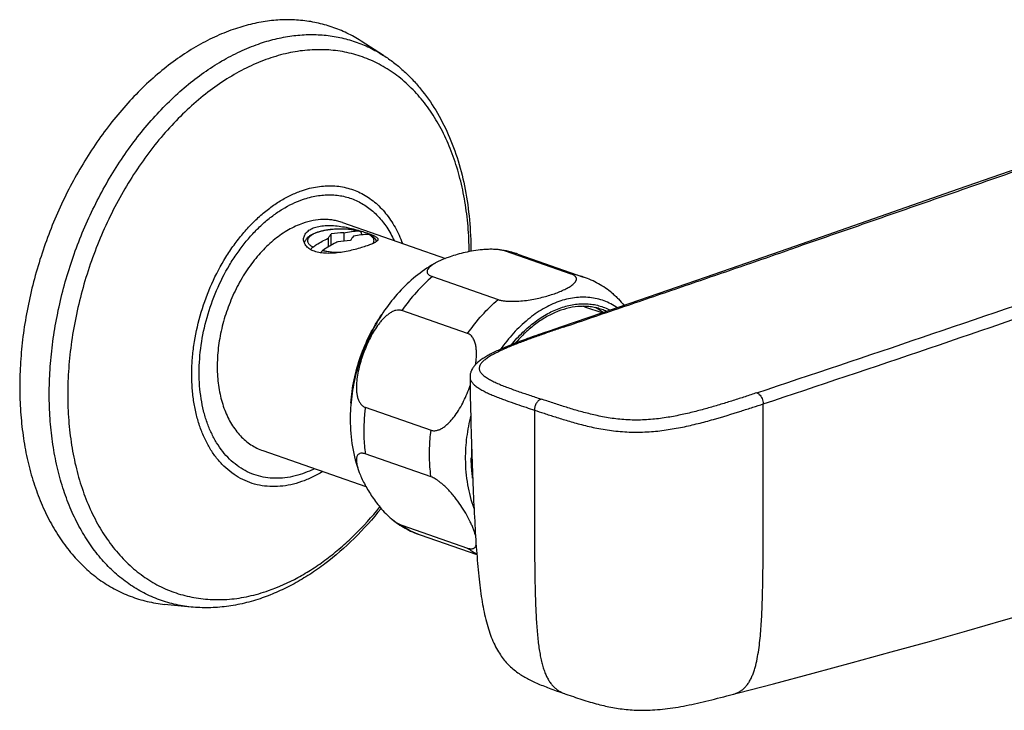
# Model space of a CAD drawing. Header units: millimetres. Extents: x 84 to 582, y -31 to 332.
# Tile 9 of 16: x 358 to 464, y 57 to 132. Entities that reach past the tile are written whole.
import ezdxf

# ---------------------------------------------------------------- set-up
doc = ezdxf.new("R2010")
doc.units = ezdxf.units.MM
doc.header["$LTSCALE"] = 30.734
doc.layers.get('0').update_dxf_attribs({"linetype": 'CONTINUOUS'})

msp = doc.modelspace()

# ---------------------------------------------------------------- linework, layer by layer
at = {"color": 7, "linetype": 'CONTINUOUS'}
for p, q in [((397.28, 127.77), (394.86, 129.32)), ((392.86, 109.79), (403.94, 105.92)), ((391.31, 108.09), (391.31, 107.15)), ((391.66, 107.36), (391.66, 108.55)), ((393, 108.68), (393, 107.79)), ((394.63, 108.88), (394.62, 108.89)), ((394.9, 108.46), (394.9, 108.52)), ((417.48, 104.24), (410.41, 106.71)), ((411.74, 106.38), (418.81, 103.92)), ((402.54, 103.96), (409.61, 101.5)), ((420.79, 100.05), (419.06, 100.65)), ((406.33, 97.84), (399.26, 100.31)), ((416.33, 98.53), (415.7, 98.32)), ((415.1, 98.11), (414.53, 97.91)), ((415.7, 98.32), (415.1, 98.11)), ((406.59, 93.17), (406.59, 93.13)), ((395.32, 89.9), (402.39, 87.43)), ((384.3, 85.24), (395.39, 81.37)), ((402.39, 82.41), (395.32, 84.88)), ((399.26, 77.21), (406.33, 74.75)), ((401.21, 76.17), (407.32, 74.04)), ((376.58, 68.4), (373.73, 68.69)), ((416.23, 59.27), (417.01, 59)), ((417.01, 59), (417.48, 58.84))]:
    msp.add_line(p, q, dxfattribs=at)
for points in [[(468.23, 116.54), (459.1, 113.36), (450.01, 110.18), (440.78, 106.96), (431.89, 103.87), (423.79, 101.08), (416.33, 98.53)], [(414.53, 97.91), (414.26, 97.82), (414, 97.73), (413.75, 97.64), (413.5, 97.55), (413.26, 97.47), (413.02, 97.38), (412.79, 97.3), (412.56, 97.21), (412.34, 97.13), (412.13, 97.05), (411.92, 96.98), (411.72, 96.9), (411.52, 96.82), (411.32, 96.75), (411.13, 96.67), (410.95, 96.6), (410.77, 96.52), (410.59, 96.45), (410.42, 96.38), (410.25, 96.31), (410.08, 96.24), (409.92, 96.17), (409.77, 96.1), (409.61, 96.03), (409.46, 95.96), (409.32, 95.89), (409.18, 95.82), (409.04, 95.75), (408.9, 95.68), (408.77, 95.61), (408.65, 95.55), (408.52, 95.48), (408.4, 95.41), (408.29, 95.34), (408.17, 95.27), (408.07, 95.2), (407.96, 95.14), (407.86, 95.07), (407.76, 95), (407.67, 94.93), (407.58, 94.86), (407.5, 94.79), (407.41, 94.72), (407.34, 94.65), (407.26, 94.58), (407.19, 94.51), (407.13, 94.44), (407.06, 94.36), (407, 94.29), (406.95, 94.21), (406.9, 94.14), (406.85, 94.06), (406.8, 93.98), (406.76, 93.9), (406.73, 93.82), (406.69, 93.74), (406.67, 93.66), (406.64, 93.58), (406.62, 93.49), (406.61, 93.41), (406.6, 93.33), (406.59, 93.25), (406.59, 93.17)], [(406.59, 93.13), (406.59, 92.72), (406.6, 92.08), (406.61, 91.45), (406.62, 90.83), (406.63, 90.22), (406.65, 89.62), (406.66, 89.03), (406.67, 88.45), (406.69, 87.88), (406.7, 87.31), (406.72, 86.76), (406.74, 86.21), (406.75, 85.67), (406.77, 85.14), (406.79, 84.62), (406.81, 84.1), (406.82, 83.59), (406.84, 83.09), (406.86, 82.6), (406.88, 82.12), (406.9, 81.64), (406.92, 81.17), (406.94, 80.71), (406.96, 80.25), (406.98, 79.8), (407, 79.36), (407.02, 78.92), (407.04, 78.49), (407.06, 78.07), (407.09, 77.65), (407.11, 77.24), (407.13, 76.83), (407.15, 76.44), (407.18, 76.04), (407.2, 75.65), (407.23, 75.27), (407.25, 74.89), (407.28, 74.52), (407.31, 74.16), (407.34, 73.8), (407.36, 73.44), (407.39, 73.09), (407.42, 72.75), (407.46, 72.4), (407.49, 72.07), (407.52, 71.74), (407.56, 71.41), (407.6, 71.09), (407.63, 70.77), (407.67, 70.46), (407.71, 70.16), (407.76, 69.85), (407.8, 69.55), (407.85, 69.26), (407.89, 68.97), (407.94, 68.69), (408, 68.41), (408.05, 68.13), (408.1, 67.86), (408.16, 67.59), (408.22, 67.33), (408.29, 67.07), (408.35, 66.81), (408.42, 66.56), (408.49, 66.32), (408.56, 66.07), (408.64, 65.84), (408.72, 65.6), (408.8, 65.38), (408.88, 65.15), (408.97, 64.94), (409.06, 64.72), (409.15, 64.52), (409.25, 64.32), (409.34, 64.13), (409.44, 63.94), (409.54, 63.76), (409.64, 63.59), (409.75, 63.43), (409.85, 63.27), (409.95, 63.12), (410.06, 62.97), (410.16, 62.83), (410.27, 62.7), (410.38, 62.57), (410.49, 62.44), (410.6, 62.32), (410.72, 62.19), (410.84, 62.08), (410.96, 61.96), (411.08, 61.85), (411.21, 61.74), (411.34, 61.63), (411.47, 61.53), (411.6, 61.43), (411.73, 61.33), (411.87, 61.24), (412, 61.15), (412.12, 61.07), (412.25, 60.99), (412.38, 60.91), (412.5, 60.84), (412.63, 60.77), (412.76, 60.7), (412.89, 60.63), (413.03, 60.56), (413.17, 60.49), (413.31, 60.42), (413.46, 60.35), (413.61, 60.28), (413.76, 60.21), (413.92, 60.14), (414.08, 60.08), (414.25, 60.01), (414.42, 59.94), (414.59, 59.87), (414.77, 59.8), (414.94, 59.74), (415.12, 59.67), (415.3, 59.6), (415.49, 59.54), (415.67, 59.47), (415.86, 59.4), (416.23, 59.27)], [(439.23, 60.15), (443.52, 61.29), (447.75, 62.43), (451.91, 63.57), (456.01, 64.7), (460.04, 65.84), (463.99, 66.98), (467.88, 68.11), (471.69, 69.25), (475.43, 70.39), (479.09, 71.53), (482.68, 72.66), (486.2, 73.8), (489.64, 74.94), (492.76, 75.99)], [(417.48, 58.84), (417.71, 58.76), (417.94, 58.68), (418.16, 58.6), (418.39, 58.53), (418.62, 58.45), (418.84, 58.38), (419.06, 58.31), (419.29, 58.24), (419.51, 58.18), (419.73, 58.11), (419.94, 58.05), (420.16, 57.99), (420.37, 57.94), (420.57, 57.89), (420.77, 57.84), (420.97, 57.79), (421.16, 57.74), (421.35, 57.7), (421.54, 57.66), (421.74, 57.62), (421.94, 57.59), (422.13, 57.55), (422.34, 57.52), (422.54, 57.48), (422.75, 57.45), (422.95, 57.43), (423.17, 57.4), (423.38, 57.38), (423.59, 57.36), (423.81, 57.34), (424.03, 57.32), (424.26, 57.31), (424.49, 57.3), (424.72, 57.29), (424.96, 57.29), (425.21, 57.29), (425.46, 57.29), (425.71, 57.29), (425.97, 57.3), (426.23, 57.32), (426.49, 57.33), (426.76, 57.36), (427.03, 57.38), (427.3, 57.41), (427.58, 57.44), (427.85, 57.47), (428.13, 57.51), (428.42, 57.55), (428.7, 57.6), (428.99, 57.64), (429.27, 57.69), (429.56, 57.75), (429.85, 57.8), (430.15, 57.86), (430.45, 57.92), (430.74, 57.99), (431.05, 58.05), (431.35, 58.12), (431.66, 58.19), (431.97, 58.26), (432.28, 58.34), (432.59, 58.42), (432.91, 58.5), (433.23, 58.58), (433.55, 58.66), (433.88, 58.74), (434.21, 58.83), (439.23, 60.15)]]:
    msp.add_lwpolyline(points, dxfattribs=at)
for centre, radius, start, end in [((393.67, 94.6), 14.1, 92.7132, 98.1827), ((393.16, 102.19), 6.85, 77.1744, 77.6284), ((394.31, 93.83), 14.02, 92.4748, 97.9729), ((408.49, 97.05), 9.88, 70.7964, 82.7324), ((417.18, 95.25), 5.72, 70.7844, 74.435), ((417.33, 95.21), 6.07, 53.781, 63.4583), ((418.83, 94.88), 5.88, 65.3711, 70.7784)]:
    msp.add_arc(centre, radius, start, end, dxfattribs=at)
at = {"color": 9, "linetype": 'CONTINUOUS'}
for centre, radius, start, end in [((394.65, 106.58), 2.19, 58.9157, 61.7393), ((409.41, 99.69), 7.09, 70.8047, 81.8731), ((416.48, 97.22), 7.09, 70.8047, 81.8731), ((-423.34, 2685.23), 2732.87, 288.35911, 289.14839), ((-425.55, 2692.47), 2741.79, 288.36147, 289.14832), ((416.47, 98.11), 0.441, 107.8766, 108.7937), ((424.13, 84.46), 17.4, 176.4687, 179.9908), ((410.72, 80.6), 7.32, 233.0812, 242.1981)]:
    msp.add_arc(centre, radius, start, end, dxfattribs=at)
at = {"color": 7, "linetype": 'CONTINUOUS'}
for points, knots in [([(394.86, 129.32), (394.38, 129.63), (393.36, 130.2), (391.76, 130.86), (390.09, 131.32), (388.36, 131.58), (386.58, 131.64), (384.77, 131.49), (382.94, 131.14), (381.73, 130.78), (381.12, 130.57)], [0, 0, 0, 0, 0.121746, 0.242556, 0.363409, 0.485283, 0.609105, 0.735713, 0.865821, 1, 1, 1, 1]), ([(381.12, 130.57), (380.44, 130.33), (379.06, 129.77), (377.06, 128.72), (375.09, 127.44), (373.16, 125.96), (371.3, 124.27), (369.51, 122.4), (367.82, 120.36), (366.22, 118.16), (364.74, 115.82), (363.39, 113.37), (362.17, 110.81), (360.75, 107.29), (359.63, 103.65), (358.84, 99.96), (358.42, 97.19), (358.18, 94.45), (358.11, 91.75), (358.23, 89.12), (358.51, 86.57), (358.97, 84.12), (359.61, 81.8), (360.41, 79.62), (361.37, 77.59), (362.48, 75.74), (363.74, 74.07), (365.13, 72.61), (366.65, 71.35), (368.29, 70.32), (370.02, 69.53), (371.84, 68.97), (373.1, 68.76), (373.73, 68.69)], [0, 0, 0, 0, 0.027858, 0.056769, 0.086761, 0.117826, 0.149926, 0.182996, 0.216948, 0.251673, 0.287049, 0.322937, 0.359192, 0.395661, 0.468578, 0.504744, 0.540499, 0.575701, 0.610216, 0.643924, 0.676723, 0.708531, 0.73929, 0.768971, 0.797574, 0.825139, 0.85174, 0.877493, 0.902553, 0.927109, 0.951379, 0.975597, 1, 1, 1, 1]), ([(397.28, 127.77), (397.65, 127.54), (398.38, 127.03), (399.41, 126.17), (400.38, 125.22), (401.6, 123.83), (402.97, 121.87), (404.31, 119.26), (405.37, 116.39), (406.13, 113.31), (406.58, 110.05), (406.68, 107.82), (406.69, 106.69)], [0, 0, 0, 0, 0.055132, 0.110825, 0.167217, 0.224435, 0.341716, 0.463479, 0.590176, 0.721959, 0.858697, 1, 1, 1, 1]), ([(468.93, 116.58), (466.64, 115.78), (462.06, 114.19), (455.2, 111.8), (448.33, 109.41), (443.76, 107.83), (441.47, 107.04)], [0, 0, 0, 0, 0.250107, 0.500125, 0.750084, 1, 1, 1, 1]), ([(388.58, 109.7), (388.06, 109.51), (387.28, 109.15), (386.3, 108.53), (385.31, 107.8), (384.14, 106.69), (382.87, 105.13), (381.75, 103.37), (380.83, 101.45), (380.11, 99.42), (379.62, 97.34), (379.38, 95.27), (379.38, 93.25), (379.64, 91.35), (380.06, 89.88), (380.52, 88.81), (380.92, 88.09), (381.37, 87.42), (381.87, 86.83), (382.42, 86.31), (383.01, 85.86), (383.64, 85.5), (384.08, 85.31), (384.3, 85.24)], [0, 0, 0, 0, 0.055882, 0.085349, 0.11582, 0.179598, 0.246771, 0.316573, 0.388046, 0.46012, 0.531687, 0.60167, 0.669099, 0.733188, 0.793418, 0.822048, 0.849691, 0.8764, 0.902258, 0.927385, 0.95193, 0.976069, 1, 1, 1, 1]), ([(392.86, 109.79), (392.7, 109.84), (392.36, 109.94), (391.85, 110.05), (391.32, 110.11), (390.6, 110.12), (389.67, 110.02), (388.95, 109.82), (388.58, 109.7)], [0, 0, 0, 0, 0.119664, 0.239883, 0.361199, 0.484121, 0.73639, 1, 1, 1, 1]), ([(388.68, 107.97), (388.68, 108.04), (388.7, 108.17), (388.76, 108.36), (388.85, 108.55), (388.99, 108.72), (389.16, 108.88), (389.44, 109.08), (389.68, 109.19), (389.86, 109.25)], [0, 0, 0, 0, 0.104985, 0.212087, 0.323468, 0.44107, 0.566525, 0.701085, 1, 1, 1, 1]), ([(389.86, 109.25), (390.05, 109.32), (390.49, 109.42), (391.18, 109.48), (391.92, 109.47), (392.69, 109.38), (393.46, 109.24), (394.2, 109.06), (394.88, 108.87), (395.31, 108.73), (395.51, 108.66)], [0, 0, 0, 0, 0.108838, 0.229511, 0.359272, 0.494512, 0.631062, 0.764263, 0.888998, 1, 1, 1, 1]), ([(394.62, 108.89), (394.48, 108.92), (394.19, 108.97), (393.59, 109.05), (392.81, 109.09), (392.03, 109.07), (391.42, 109.01), (390.98, 108.94), (390.57, 108.85), (390.19, 108.74), (389.85, 108.62), (389.54, 108.47), (389.27, 108.31), (389.04, 108.11), (388.89, 107.91), (388.8, 107.74), (388.77, 107.64), (388.76, 107.59)], [0, 0, 0, 0, 0.067467, 0.138008, 0.284788, 0.432675, 0.504558, 0.573816, 0.639663, 0.701495, 0.758968, 0.812105, 0.861436, 0.90811, 0.953775, 0.976778, 1, 1, 1, 1]), ([(389.68, 107.15), (389.81, 107.24), (390.33, 107.59), (390.88, 107.89), (391.31, 108.09)], [0, 0, 0, 0, 0.256665, 1, 1, 1, 1]), ([(391.31, 108.09), (391.36, 108.17), (391.48, 108.33), (391.6, 108.48), (391.66, 108.55)], [0, 0, 0, 0, 0.521798, 1, 1, 1, 1]), ([(393, 108.68), (393.27, 108.74), (393.81, 108.84), (394.36, 108.88), (394.63, 108.88)], [0, 0, 0, 0, 0.506967, 1, 1, 1, 1]), ([(394.06, 108.31), (394, 108.24), (393.88, 108.09), (393.76, 107.93), (393.71, 107.84)], [0, 0, 0, 0, 0.478315, 1, 1, 1, 1]), ([(395.69, 108.51), (395.42, 108.51), (394.87, 108.47), (394.33, 108.37), (394.06, 108.31)], [0, 0, 0, 0, 0.493033, 1, 1, 1, 1]), ([(394.63, 108.88), (394.63, 108.88), (394.65, 108.88), (394.67, 108.88), (394.68, 108.87)], [0, 0, 0, 0, 0.253101, 1, 1, 1, 1]), ([(394.68, 108.87), (394.7, 108.87), (394.73, 108.86), (394.79, 108.82), (394.85, 108.75), (394.89, 108.64), (394.9, 108.56), (394.9, 108.52)], [0, 0, 0, 0, 0.107944, 0.21719, 0.448421, 0.708666, 1, 1, 1, 1]), ([(395.51, 108.66), (395.6, 108.63), (395.77, 108.57), (396, 108.48), (396.21, 108.39), (396.37, 108.3), (396.51, 108.22), (396.59, 108.15), (396.64, 108.1), (396.67, 108.06), (396.68, 108.02), (396.68, 107.99), (396.68, 107.97)], [0, 0, 0, 0, 0.20102, 0.381034, 0.538601, 0.672878, 0.783793, 0.872418, 0.909312, 0.942111, 0.971867, 1, 1, 1, 1]), ([(395.8, 108.48), (395.78, 108.49), (395.75, 108.5), (395.71, 108.51), (395.69, 108.51)], [0, 0, 0, 0, 0.496572, 1, 1, 1, 1]), ([(396.55, 107.76), (396.52, 107.84), (396.43, 107.99), (396.25, 108.18), (396.04, 108.35), (395.88, 108.44), (395.8, 108.48)], [0, 0, 0, 0, 0.242229, 0.485104, 0.73556, 1, 1, 1, 1]), ([(389.86, 106.69), (389.68, 106.75), (389.44, 106.86), (389.16, 107.06), (388.99, 107.23), (388.85, 107.4), (388.76, 107.59), (388.7, 107.78), (388.68, 107.91), (388.68, 107.97)], [0, 0, 0, 0, 0.298359, 0.432908, 0.55851, 0.676352, 0.787959, 0.895154, 1, 1, 1, 1]), ([(389.46, 106.86), (389.49, 106.92), (389.55, 107.03), (389.63, 107.12), (389.68, 107.15)], [0, 0, 0, 0, 0.523487, 1, 1, 1, 1]), ([(395.51, 107.28), (395.31, 107.21), (394.88, 107.07), (394.2, 106.88), (393.46, 106.71), (392.69, 106.57), (391.92, 106.48), (391.18, 106.46), (390.49, 106.52), (390.05, 106.62), (389.86, 106.69)], [0, 0, 0, 0, 0.110992, 0.235693, 0.368904, 0.505503, 0.640781, 0.770537, 0.891174, 1, 1, 1, 1]), ([(392.37, 107.72), (392.23, 107.65), (391.67, 107.38), (391.13, 107.05), (390.74, 106.78)], [0, 0, 0, 0, 0.243586, 1, 1, 1, 1]), ([(396.68, 107.97), (396.68, 107.96), (396.68, 107.93), (396.67, 107.89), (396.64, 107.85), (396.59, 107.8), (396.51, 107.73), (396.37, 107.64), (396.21, 107.56), (396, 107.47), (395.77, 107.37), (395.6, 107.31), (395.51, 107.28)], [0, 0, 0, 0, 0.028097, 0.057905, 0.090815, 0.127855, 0.216795, 0.327961, 0.462346, 0.619824, 0.799523, 1, 1, 1, 1]), ([(416.65, 98.53), (418.72, 99.23), (422.86, 100.64), (428.03, 102.41), (432.16, 103.83), (436.3, 105.25), (439.41, 106.32), (441.47, 107.04)], [0, 0, 0, 0, 0.249822, 0.499733, 0.624743, 0.749809, 1, 1, 1, 1]), ([(390.74, 106.78), (390.7, 106.75), (390.62, 106.68), (390.56, 106.58), (390.54, 106.53)], [0, 0, 0, 0, 0.477134, 1, 1, 1, 1]), ([(409.74, 106.85), (409.57, 106.88), (409.23, 106.9), (408.71, 106.91), (408.2, 106.88), (407.54, 106.82), (406.75, 106.71), (405.86, 106.52), (405.03, 106.3), (404.27, 106.05), (403.68, 105.82), (403.25, 105.63), (403.05, 105.53), (402.95, 105.47)], [0, 0, 0, 0, 0.0724, 0.1466, 0.220351, 0.292589, 0.431046, 0.561154, 0.683218, 0.797414, 0.903382, 0.95297, 1, 1, 1, 1]), ([(410.41, 106.71), (410.31, 106.74), (410.09, 106.8), (409.86, 106.84), (409.74, 106.85)], [0, 0, 0, 0, 0.471079, 1, 1, 1, 1]), ([(402.95, 105.47), (402.26, 105.1), (400.92, 104.21), (399.12, 102.55), (397.53, 100.62), (396.19, 98.45), (395.1, 96.11), (394.3, 93.64), (393.81, 91.11), (393.7, 89.41), (393.7, 88.56)], [0, 0, 0, 0, 0.1177, 0.238472, 0.36243, 0.489098, 0.617501, 0.74634, 0.874241, 1, 1, 1, 1]), ([(402.95, 105.47), (402.85, 105.42), (402.66, 105.31), (402.44, 105.15), (402.28, 105.02), (402.19, 104.93), (402.1, 104.83), (402.04, 104.73), (401.99, 104.63), (401.97, 104.53), (401.97, 104.42), (402.01, 104.31), (402.09, 104.21), (402.2, 104.12), (402.35, 104.03), (402.47, 103.99), (402.54, 103.96)], [0, 0, 0, 0, 0.153079, 0.293218, 0.357856, 0.418541, 0.47511, 0.527563, 0.576246, 0.622156, 0.667314, 0.714931, 0.768944, 0.833036, 0.909755, 1, 1, 1, 1]), ([(409.61, 101.5), (409.72, 101.46), (409.96, 101.4), (410.35, 101.34), (410.76, 101.31), (411.33, 101.3), (412.03, 101.33), (412.85, 101.43), (413.62, 101.57), (414.34, 101.73), (415.02, 101.92), (415.66, 102.12), (416.24, 102.34), (416.69, 102.54), (417.03, 102.71), (417.25, 102.84), (417.46, 102.97), (417.64, 103.1), (417.8, 103.24), (417.91, 103.36), (417.97, 103.46), (418.01, 103.54), (418.04, 103.61), (418.05, 103.69), (418.04, 103.77), (418.02, 103.84), (417.98, 103.92), (417.92, 103.99), (417.84, 104.06), (417.74, 104.13), (417.62, 104.19), (417.53, 104.23), (417.48, 104.24)], [0, 0, 0, 0, 0.035345, 0.075199, 0.11754, 0.160799, 0.246596, 0.329123, 0.407628, 0.48213, 0.552777, 0.619624, 0.682546, 0.741165, 0.768664, 0.794798, 0.819421, 0.842361, 0.863438, 0.882502, 0.891279, 0.899581, 0.907479, 0.915106, 0.92267, 0.930462, 0.938834, 0.948148, 0.958732, 0.970829, 0.984579, 1, 1, 1, 1]), ([(421.85, 102.21), (421.4, 102.58), (420.43, 103.25), (419.36, 103.73), (418.81, 103.92)], [0, 0, 0, 0, 0.500342, 1, 1, 1, 1]), ([(421.85, 102.21), (421.97, 102.11), (422.21, 101.9), (422.66, 101.46), (422.97, 101.11), (423.17, 100.87)], [0, 0, 0, 0, 0.254239, 0.507379, 1, 1, 1, 1]), ([(420.77, 100.43), (420.59, 100.49), (420.22, 100.6), (419.66, 100.71), (419.08, 100.77), (418.28, 100.77), (417.26, 100.63), (416.04, 100.25), (414.83, 99.67), (413.64, 98.89), (412.5, 97.93), (411.8, 97.19), (411.46, 96.8)], [0, 0, 0, 0, 0.053861, 0.108006, 0.162709, 0.218227, 0.332504, 0.452447, 0.579001, 0.712571, 0.853071, 1, 1, 1, 1]), ([(399.26, 100.31), (399.21, 100.33), (399.1, 100.35), (398.88, 100.37), (398.59, 100.34), (398.25, 100.21), (397.92, 100.01), (397.61, 99.77), (397.31, 99.5), (397.03, 99.19), (396.68, 98.75), (396.28, 98.17), (395.86, 97.42), (395.49, 96.64), (395.16, 95.85), (394.88, 95.03), (394.65, 94.21), (394.47, 93.37), (394.38, 92.68), (394.36, 92.12), (394.37, 91.72), (394.41, 91.33), (394.49, 90.95), (394.61, 90.6), (394.76, 90.34), (394.91, 90.16), (395.03, 90.05), (395.17, 89.96), (395.27, 89.92), (395.32, 89.9)], [0, 0, 0, 0, 0.012605, 0.025405, 0.051928, 0.080012, 0.109528, 0.140179, 0.171678, 0.203797, 0.236365, 0.302368, 0.369062, 0.436077, 0.503175, 0.570172, 0.636877, 0.703034, 0.768244, 0.800309, 0.831849, 0.862696, 0.89263, 0.921397, 0.948768, 0.96194, 0.974805, 0.987449, 1, 1, 1, 1]), ([(407.18, 94.5), (407.21, 94.67), (407.25, 95), (407.29, 95.51), (407.28, 96), (407.23, 96.47), (407.12, 96.92), (406.97, 97.27), (406.81, 97.5), (406.67, 97.65), (406.51, 97.77), (406.39, 97.82), (406.33, 97.84)], [0, 0, 0, 0, 0.1379, 0.274009, 0.407616, 0.537712, 0.662925, 0.781659, 0.838374, 0.893352, 0.94699, 1, 1, 1, 1]), ([(402.39, 87.43), (402.44, 87.41), (402.56, 87.39), (402.79, 87.37), (403.1, 87.42), (403.45, 87.56), (403.79, 87.77), (404.12, 88.04), (404.42, 88.34), (404.71, 88.66), (405.07, 89.13), (405.48, 89.76), (405.91, 90.56), (406.28, 91.38), (406.5, 91.94), (406.6, 92.23)], [0, 0, 0, 0, 0.024977, 0.050373, 0.103132, 0.159147, 0.218059, 0.279208, 0.341992, 0.405946, 0.470736, 0.601888, 0.734249, 0.867109, 1, 1, 1, 1]), ([(393.7, 88.56), (393.7, 87.58), (393.85, 85.65), (394.34, 83.77), (394.67, 82.88)], [0, 0, 0, 0, 0.507862, 1, 1, 1, 1]), ([(395.32, 84.88), (395.25, 84.9), (395.11, 84.94), (394.92, 84.96), (394.75, 84.94), (394.62, 84.88), (394.52, 84.79), (394.44, 84.67), (394.4, 84.54), (394.37, 84.39), (394.36, 84.23), (394.37, 84.06), (394.39, 83.88), (394.44, 83.62), (394.53, 83.29), (394.62, 83.02), (394.67, 82.88)], [0, 0, 0, 0, 0.080691, 0.148754, 0.205961, 0.255838, 0.302533, 0.349519, 0.398967, 0.451912, 0.508684, 0.569257, 0.633444, 0.700997, 0.845167, 1, 1, 1, 1]), ([(394.67, 82.88), (394.75, 82.69), (394.92, 82.28), (395.22, 81.67), (395.57, 81.05), (395.97, 80.41), (396.42, 79.76), (396.93, 79.1), (397.41, 78.57), (397.83, 78.16), (398.06, 77.97), (398.17, 77.87)], [0, 0, 0, 0, 0.10316, 0.213102, 0.329266, 0.451493, 0.579901, 0.714674, 0.855518, 0.927649, 1, 1, 1, 1]), ([(407.17, 76.12), (407.14, 76.24), (407.07, 76.49), (406.93, 76.87), (406.76, 77.27), (406.5, 77.81), (406.12, 78.52), (405.58, 79.37), (405.06, 80.09), (404.59, 80.66), (404.19, 81.09), (403.77, 81.5), (403.39, 81.82), (403.08, 82.05), (402.85, 82.2), (402.62, 82.32), (402.47, 82.39), (402.39, 82.41)], [0, 0, 0, 0, 0.04725, 0.097397, 0.150109, 0.205151, 0.321655, 0.446435, 0.579687, 0.649576, 0.72148, 0.794853, 0.868247, 0.904051, 0.93846, 0.970703, 1, 1, 1, 1]), ([(397.02, 79.02), (396.12, 77.89), (394.22, 75.77), (391.58, 73.46), (389.37, 71.91), (387.69, 70.9), (385.98, 70.05), (384.82, 69.59), (384.23, 69.38)], [0, 0, 0, 0, 0.267748, 0.524001, 0.64758, 0.768049, 0.885475, 1, 1, 1, 1]), ([(398.17, 77.87), (398.62, 77.5), (399.59, 76.84), (400.66, 76.36), (401.21, 76.17)], [0, 0, 0, 0, 0.500342, 1, 1, 1, 1]), ([(398.17, 77.87), (398.26, 77.8), (398.44, 77.66), (398.71, 77.47), (398.99, 77.32), (399.17, 77.24), (399.26, 77.21)], [0, 0, 0, 0, 0.271344, 0.53353, 0.779131, 1, 1, 1, 1]), ([(406.33, 74.75), (406.39, 74.72), (406.51, 74.69), (406.68, 74.67), (406.83, 74.67), (406.96, 74.71), (407.06, 74.77), (407.14, 74.86), (407.2, 74.96), (407.23, 75.03), (407.24, 75.07)], [0, 0, 0, 0, 0.178571, 0.333093, 0.465743, 0.581495, 0.686955, 0.788715, 0.891966, 1, 1, 1, 1]), ([(384.23, 69.38), (383.6, 69.16), (382.33, 68.79), (380.4, 68.43), (378.48, 68.29), (377.21, 68.34), (376.58, 68.4)], [0, 0, 0, 0, 0.258035, 0.510016, 0.75695, 1, 1, 1, 1])]:
    msp.add_open_spline(points, degree=3, knots=knots, dxfattribs=at)
at = {"color": 9, "linetype": 'CONTINUOUS'}
for points, knots in [([(383.82, 129), (384.41, 129.21), (385.59, 129.56), (387.39, 129.9), (389.16, 130.05), (390.9, 129.99), (392.6, 129.74), (394.24, 129.28), (395.81, 128.64), (396.8, 128.08), (397.28, 127.77)], [0, 0, 0, 0, 0.134179, 0.264287, 0.390895, 0.514717, 0.636591, 0.757444, 0.878254, 1, 1, 1, 1]), ([(376.58, 68.4), (375.96, 68.47), (374.73, 68.67), (372.95, 69.22), (371.25, 70), (369.65, 71.01), (368.16, 72.24), (366.79, 73.67), (365.56, 75.3), (364.47, 77.12), (363.53, 79.1), (362.75, 81.24), (362.13, 83.52), (361.68, 85.91), (361.4, 88.41), (361.29, 90.99), (361.35, 93.63), (361.59, 96.31), (362, 99.02), (362.77, 102.64), (363.86, 106.2), (365.26, 109.65), (366.45, 112.15), (367.78, 114.56), (369.23, 116.85), (370.79, 119), (372.45, 121), (374.2, 122.83), (376.02, 124.48), (377.91, 125.94), (379.84, 127.19), (381.8, 128.22), (383.15, 128.77), (383.82, 129)], [0, 0, 0, 0, 0.024403, 0.048621, 0.072891, 0.097447, 0.122507, 0.14826, 0.174861, 0.202426, 0.231029, 0.26071, 0.291469, 0.323277, 0.356076, 0.389784, 0.424299, 0.459501, 0.495256, 0.531422, 0.604339, 0.640808, 0.677063, 0.712951, 0.748327, 0.783052, 0.817004, 0.850074, 0.882174, 0.913239, 0.943231, 0.972142, 1, 1, 1, 1]), ([(406.5, 106.65), (406.49, 107.57), (406.41, 109.37), (406.08, 112.01), (405.55, 114.52), (404.83, 116.89), (404.06, 118.74), (403.36, 120.12), (402.6, 121.41), (401.56, 122.89), (400.13, 124.46), (398.56, 125.79), (396.85, 126.86), (395.03, 127.66), (393.11, 128.18), (391.12, 128.42), (389.06, 128.38), (386.97, 128.06), (385.59, 127.66), (384.9, 127.42)], [0, 0, 0, 0, 0.076766, 0.151212, 0.223119, 0.292344, 0.358836, 0.39108, 0.422671, 0.483969, 0.543042, 0.600303, 0.656275, 0.711567, 0.766837, 0.822747, 0.879909, 0.938854, 1, 1, 1, 1]), ([(384.9, 127.42), (384.18, 127.17), (382.74, 126.57), (380.64, 125.42), (378.58, 124.01), (376.59, 122.37), (374.68, 120.5), (372.86, 118.42), (371.16, 116.15), (369.6, 113.72), (368.17, 111.14), (366.91, 108.45), (365.83, 105.66), (364.92, 102.81), (364.21, 99.92), (363.69, 97.02), (363.38, 94.13), (363.27, 91.29), (363.37, 88.52), (363.68, 85.85), (364.19, 83.3), (364.9, 80.9), (365.66, 79.03), (366.37, 77.62), (367.11, 76.32), (368.16, 74.81), (369.58, 73.21), (371.16, 71.86), (372.87, 70.77), (374.71, 69.95), (376.64, 69.42), (378.65, 69.17), (380.72, 69.2), (382.82, 69.53), (384.21, 69.93), (384.9, 70.17)], [0, 0, 0, 0, 0.028435, 0.058074, 0.088942, 0.121019, 0.154242, 0.188512, 0.2237, 0.259655, 0.296204, 0.333162, 0.370334, 0.407519, 0.444518, 0.481134, 0.51718, 0.552483, 0.586886, 0.620257, 0.652495, 0.683531, 0.713336, 0.727788, 0.741943, 0.7694, 0.795847, 0.821465, 0.846489, 0.871196, 0.895881, 0.920846, 0.946368, 0.972689, 1, 1, 1, 1]), ([(388.46, 113.21), (388.75, 113.31), (389.31, 113.48), (390.17, 113.65), (391.01, 113.74), (391.85, 113.75), (392.66, 113.67), (393.46, 113.5), (394.23, 113.25), (394.96, 112.91), (395.66, 112.49), (396.33, 112), (396.95, 111.42), (397.73, 110.55), (398.58, 109.27), (399.09, 108.14), (399.31, 107.54)], [0, 0, 0, 0, 0.065188, 0.128563, 0.190345, 0.250807, 0.31027, 0.36909, 0.42765, 0.486345, 0.545561, 0.605666, 0.666993, 0.729831, 0.860809, 1, 1, 1, 1]), ([(388.46, 81.9), (388.09, 81.76), (387.33, 81.55), (386.17, 81.37), (385.04, 81.35), (383.94, 81.48), (382.89, 81.78), (381.88, 82.23), (380.95, 82.82), (380.08, 83.56), (379.3, 84.43), (378.61, 85.43), (378.02, 86.55), (377.52, 87.77), (377.14, 89.08), (376.86, 90.47), (376.69, 91.93), (376.63, 93.45), (376.69, 95), (376.92, 97.12), (377.49, 99.77), (378.57, 102.84), (379.8, 105.26), (380.95, 107.05), (381.88, 108.29), (382.87, 109.42), (383.92, 110.45), (385.01, 111.35), (386.13, 112.12), (387.28, 112.74), (388.07, 113.07), (388.46, 113.21)], [0, 0, 0, 0, 0.027314, 0.053639, 0.079165, 0.104133, 0.128821, 0.153531, 0.178559, 0.20418, 0.23063, 0.258091, 0.28669, 0.3165, 0.34754, 0.379782, 0.413158, 0.447565, 0.482872, 0.518923, 0.592507, 0.666835, 0.740311, 0.77627, 0.811463, 0.845738, 0.878965, 0.911046, 0.941918, 0.971561, 1, 1, 1, 1]), ([(388.58, 112.27), (389.07, 112.44), (389.82, 112.64), (390.82, 112.76), (391.56, 112.78), (392.28, 112.74), (392.99, 112.62), (393.67, 112.43), (394.33, 112.17), (394.97, 111.84), (395.57, 111.45), (396.15, 111), (396.87, 110.3), (397.68, 109.27), (398.2, 108.34), (398.42, 107.85)], [0, 0, 0, 0, 0.129932, 0.192567, 0.253905, 0.314215, 0.373802, 0.432996, 0.492138, 0.551574, 0.611638, 0.672642, 0.734867, 0.863798, 1, 1, 1, 1]), ([(388.58, 82.75), (388.23, 82.63), (387.51, 82.42), (386.42, 82.26), (385.36, 82.24), (384.32, 82.36), (383.33, 82.64), (382.38, 83.06), (381.5, 83.62), (380.68, 84.32), (379.95, 85.14), (379.3, 86.09), (378.74, 87.14), (378.27, 88.29), (377.9, 89.52), (377.64, 90.84), (377.48, 92.22), (377.41, 94.14), (377.6, 96.63), (378.23, 99.6), (379.26, 102.5), (380.41, 104.78), (381.5, 106.46), (382.38, 107.63), (383.31, 108.7), (384.3, 109.67), (385.33, 110.52), (386.71, 111.46), (387.83, 112.01), (388.58, 112.27)], [0, 0, 0, 0, 0.027318, 0.053646, 0.079175, 0.104146, 0.128838, 0.15355, 0.178582, 0.204206, 0.230659, 0.258124, 0.286727, 0.316541, 0.347584, 0.37983, 0.413211, 0.447623, 0.518945, 0.592538, 0.666875, 0.740361, 0.776325, 0.811522, 0.845801, 0.879032, 0.911117, 0.941994, 1, 1, 1, 1]), ([(394.63, 108.88), (394.45, 108.92), (394.08, 108.99), (393.51, 109.05), (392.91, 109.08), (392.31, 109.08), (391.72, 109.04), (391.15, 108.96), (390.63, 108.86), (390.24, 108.75), (389.95, 108.64), (389.77, 108.56), (389.6, 108.47), (389.46, 108.37), (389.34, 108.28), (389.24, 108.18), (389.17, 108.07), (389.12, 107.97), (389.1, 107.86), (389.11, 107.75), (389.14, 107.64), (389.2, 107.54), (389.29, 107.43), (389.4, 107.33), (389.53, 107.24), (389.63, 107.18), (389.68, 107.15)], [0, 0, 0, 0, 0.079037, 0.163178, 0.250355, 0.338375, 0.425014, 0.5081, 0.585608, 0.655765, 0.687642, 0.717196, 0.744345, 0.769057, 0.791376, 0.811441, 0.829519, 0.846041, 0.861618, 0.877002, 0.892978, 0.910236, 0.929294, 0.950494, 0.974034, 1, 1, 1, 1]), ([(396.16, 107.54), (396.19, 107.57), (396.23, 107.65), (396.26, 107.77), (396.26, 107.89), (396.23, 108.01), (396.16, 108.13), (396.06, 108.25), (395.94, 108.36), (395.84, 108.42), (395.78, 108.46)], [0, 0, 0, 0, 0.117349, 0.225275, 0.329824, 0.437727, 0.555034, 0.686208, 0.834046, 1, 1, 1, 1]), ([(390.74, 106.78), (390.89, 106.75), (391.2, 106.69), (391.86, 106.61), (392.37, 106.58), (392.71, 106.58)], [0, 0, 0, 0, 0.233956, 0.481624, 1, 1, 1, 1]), ([(402.54, 103.96), (401.92, 103.45), (400.75, 102.3), (399.73, 101), (399.26, 100.31)], [0, 0, 0, 0, 0.487362, 1, 1, 1, 1]), ([(422.43, 100.62), (422.21, 100.77), (421.76, 101.05), (421.03, 101.37), (420.26, 101.6), (419.47, 101.73), (418.65, 101.77), (417.82, 101.7), (416.97, 101.54), (416.12, 101.29), (415.28, 100.94), (414.14, 100.34), (412.75, 99.36), (411.21, 97.89), (410.3, 96.75), (409.87, 96.14)], [0, 0, 0, 0, 0.054294, 0.108042, 0.161717, 0.215796, 0.270734, 0.326943, 0.384772, 0.444499, 0.506327, 0.570382, 0.705216, 0.848809, 1, 1, 1, 1]), ([(406.33, 97.84), (406.81, 98.54), (407.82, 99.83), (409, 100.98), (409.61, 101.5)], [0, 0, 0, 0, 0.512638, 1, 1, 1, 1]), ([(411.05, 96.64), (411.43, 97.11), (412.23, 97.98), (413.54, 99.11), (414.91, 100), (416.32, 100.64), (417.51, 100.95), (418.45, 101.05), (419.13, 101.05), (419.8, 100.99), (420.45, 100.85), (421.08, 100.64), (421.48, 100.46), (421.68, 100.36)], [0, 0, 0, 0, 0.148984, 0.290792, 0.424742, 0.550747, 0.669441, 0.726531, 0.782397, 0.837334, 0.891675, 0.945775, 1, 1, 1, 1]), ([(393.78, 90.35), (393.83, 91.2), (394.06, 92.89), (394.75, 95.37), (395.76, 97.74), (396.63, 99.21), (397.11, 99.9)], [0, 0, 0, 0, 0.247245, 0.500034, 0.752805, 1, 1, 1, 1]), ([(416.65, 98.53), (416.23, 98.38), (415.6, 98.17), (414.76, 97.88), (413.93, 97.59), (412.91, 97.22), (411.91, 96.85), (411.13, 96.54), (410.57, 96.3), (410.03, 96.06), (409.52, 95.82), (409.03, 95.57), (408.66, 95.35), (408.39, 95.17), (408.21, 95.03), (408.04, 94.89), (407.9, 94.75), (407.77, 94.61), (407.68, 94.46), (407.62, 94.31), (407.58, 94.16), (407.58, 94.01), (407.62, 93.86), (407.69, 93.71), (407.8, 93.57), (407.93, 93.43), (408.09, 93.29), (408.27, 93.16), (408.54, 92.98), (408.92, 92.77), (409.42, 92.52), (409.96, 92.29), (410.53, 92.07), (411.12, 91.85), (411.73, 91.63), (412.35, 91.42), (412.97, 91.21), (413.6, 91), (414.02, 90.86), (414.23, 90.79)], [0, 0, 0, 0, 0.074332, 0.111379, 0.148205, 0.221006, 0.292121, 0.326808, 0.360745, 0.393742, 0.425559, 0.455886, 0.484343, 0.497738, 0.510487, 0.522515, 0.533756, 0.544168, 0.553774, 0.562687, 0.571118, 0.579373, 0.587827, 0.59683, 0.60663, 0.617338, 0.628969, 0.641485, 0.654824, 0.683628, 0.714716, 0.747518, 0.781641, 0.816779, 0.852678, 0.889123, 0.925932, 0.962946, 1, 1, 1, 1]), ([(416.34, 98.53), (416.39, 98.55), (416.49, 98.56), (416.6, 98.54), (416.65, 98.53)], [0, 0, 0, 0, 0.484856, 1, 1, 1, 1]), ([(406.59, 93.13), (406.59, 93.08), (406.6, 92.98), (406.64, 92.84), (406.72, 92.69), (406.85, 92.5), (407.04, 92.32), (407.25, 92.14), (407.51, 91.96), (407.87, 91.75), (408.34, 91.5), (408.85, 91.27), (409.38, 91.05), (409.93, 90.84), (410.66, 90.57), (411.56, 90.25), (412.57, 89.91), (413.22, 89.7), (413.52, 89.6)], [0, 0, 0, 0, 0.018077, 0.036802, 0.05667, 0.078022, 0.125869, 0.152542, 0.180976, 0.242648, 0.309622, 0.380142, 0.452472, 0.525687, 0.599083, 0.743966, 0.880802, 1, 1, 1, 1]), ([(437.44, 91.46), (437.23, 91.39), (436.81, 91.25), (435.96, 90.97), (434.89, 90.62), (433.58, 90.22), (432.24, 89.82), (430.86, 89.45), (429.4, 89.1), (427.86, 88.8), (426.21, 88.58), (424.77, 88.51), (423.59, 88.54), (422.44, 88.62), (421.34, 88.78), (420.28, 89), (419.31, 89.22), (418.14, 89.53), (416.8, 89.94), (415.72, 90.3), (414.87, 90.58), (414.44, 90.72), (414.23, 90.79)], [0, 0, 0, 0, 0.027975, 0.055984, 0.112315, 0.16939, 0.227635, 0.287525, 0.349741, 0.415217, 0.484885, 0.558661, 0.596108, 0.632984, 0.703104, 0.736157, 0.76804, 0.828983, 0.887205, 0.943864, 0.97193, 1, 1, 1, 1]), ([(437.44, 91.46), (437.49, 91.44), (437.59, 91.39), (437.74, 91.27), (437.9, 91.09), (438.03, 90.84), (438.12, 90.56), (438.14, 90.37), (438.14, 90.27)], [0, 0, 0, 0, 0.108689, 0.223106, 0.405874, 0.599546, 0.799151, 1, 1, 1, 1]), ([(414.23, 90.79), (414.18, 90.77), (414.09, 90.72), (413.95, 90.62), (413.83, 90.49), (413.72, 90.34), (413.64, 90.17), (413.55, 89.92), (413.52, 89.73), (413.52, 89.6)], [0, 0, 0, 0, 0.104665, 0.21818, 0.340105, 0.468824, 0.602025, 0.736989, 1, 1, 1, 1]), ([(413.52, 89.6), (413.87, 89.48), (414.61, 89.23), (415.81, 88.85), (416.9, 88.51), (417.84, 88.23), (418.88, 87.95), (419.97, 87.7), (421.13, 87.49), (422.05, 87.36), (422.99, 87.27), (423.95, 87.22), (424.92, 87.22), (425.86, 87.26), (426.78, 87.34), (427.98, 87.5), (429.43, 87.75), (431.13, 88.14), (433.23, 88.71), (435.19, 89.31), (436.97, 89.89), (437.77, 90.15), (438.14, 90.27)], [0, 0, 0, 0, 0.042787, 0.093148, 0.148563, 0.17816, 0.209246, 0.276137, 0.311579, 0.348194, 0.385855, 0.424077, 0.46229, 0.499863, 0.536324, 0.571961, 0.642118, 0.711253, 0.778246, 0.900568, 0.953805, 1, 1, 1, 1]), ([(434.89, 59.01), (435.01, 59.04), (435.24, 59.12), (435.58, 59.28), (435.9, 59.49), (436.19, 59.76), (436.45, 60.07), (436.68, 60.42), (436.88, 60.81), (437.05, 61.23), (437.2, 61.66), (437.37, 62.28), (437.54, 63.07), (437.69, 64.05), (437.81, 65.06), (437.89, 66.07), (437.98, 67.45), (438.05, 69.19), (438.1, 71.28), (438.12, 73.38), (438.14, 75.49), (438.14, 77.6), (438.14, 79.71), (438.14, 81.82), (438.14, 83.93), (438.14, 86.05), (438.14, 88.16), (438.14, 89.57), (438.14, 90.27)], [0, 0, 0, 0, 0.011537, 0.023116, 0.034868, 0.046934, 0.059426, 0.072396, 0.085845, 0.099735, 0.114013, 0.128619, 0.158603, 0.18934, 0.220594, 0.252211, 0.284088, 0.348363, 0.413077, 0.478045, 0.543158, 0.608358, 0.673608, 0.738885, 0.804173, 0.869459, 0.934736, 1, 1, 1, 1]), ([(395.32, 89.9), (395.29, 89.68), (395.2, 88.83), (395.16, 87.97), (395.16, 87.33)], [0, 0, 0, 0, 0.253417, 1, 1, 1, 1]), ([(406.66, 89.04), (406.47, 88.26), (406.18, 86.71), (406.08, 85.14), (406.08, 84.36)], [0, 0, 0, 0, 0.507396, 1, 1, 1, 1]), ([(413.52, 89.6), (413.52, 88.34), (413.52, 85.92), (413.52, 82.42), (413.52, 79.18), (413.52, 76.2), (413.54, 73.49), (413.57, 71.04), (413.63, 68.85), (413.7, 67.18), (413.79, 65.96), (413.87, 65.14), (413.95, 64.38), (414.06, 63.67), (414.17, 63.02), (414.31, 62.42), (414.46, 61.88), (414.63, 61.38), (414.82, 60.94), (415.03, 60.54), (415.27, 60.19), (415.52, 59.88), (415.81, 59.62), (416.11, 59.39), (416.44, 59.21), (416.67, 59.12), (416.79, 59.08)], [0, 0, 0, 0, 0.119269, 0.230225, 0.332786, 0.426942, 0.512736, 0.590266, 0.659721, 0.721329, 0.749274, 0.775375, 0.799691, 0.822283, 0.84322, 0.862581, 0.88046, 0.89697, 0.912243, 0.926432, 0.939715, 0.952291, 0.964381, 0.976213, 0.988016, 1, 1, 1, 1]), ([(395.16, 87.33), (395.16, 87.12), (395.17, 86.3), (395.24, 85.48), (395.32, 84.88)], [0, 0, 0, 0, 0.25477, 1, 1, 1, 1]), ([(402.23, 84.87), (402.23, 85.08), (402.24, 85.94), (402.31, 86.79), (402.39, 87.43)], [0, 0, 0, 0, 0.246489, 1, 1, 1, 1]), ([(402.39, 82.41), (402.36, 82.61), (402.27, 83.43), (402.23, 84.25), (402.23, 84.87)], [0, 0, 0, 0, 0.245203, 1, 1, 1, 1]), ([(406.08, 84.36), (406.08, 83.88), (406.12, 82.95), (406.35, 81.16), (406.69, 79.86), (407.01, 79.06)], [0, 0, 0, 0, 0.264243, 0.519642, 1, 1, 1, 1]), ([(406.87, 82.28), (406.85, 82.46), (406.76, 83.18), (406.72, 83.91), (406.72, 84.46)], [0, 0, 0, 0, 0.244965, 1, 1, 1, 1]), ([(390.75, 82.99), (390.38, 82.76), (389.64, 82.36), (388.86, 82.03), (388.46, 81.9)], [0, 0, 0, 0, 0.510277, 1, 1, 1, 1]), ([(389.87, 83.3), (389.76, 83.24), (389.34, 83.04), (388.91, 82.87), (388.58, 82.75)], [0, 0, 0, 0, 0.254647, 1, 1, 1, 1]), ([(384.9, 70.17), (385.99, 70.55), (387.61, 71.28), (389.66, 72.5), (391.2, 73.58), (392.7, 74.79), (394.67, 76.59), (396.03, 78.1), (396.89, 79.17)], [0, 0, 0, 0, 0.228545, 0.348338, 0.4718, 0.598868, 0.729414, 1, 1, 1, 1]), ([(399.26, 77.21), (399.55, 76.99), (400.18, 76.59), (400.86, 76.29), (401.21, 76.17)], [0, 0, 0, 0, 0.50335, 1, 1, 1, 1])]:
    msp.add_open_spline(points, degree=3, knots=knots, dxfattribs=at)

doc.saveas('drawing.dxf')
